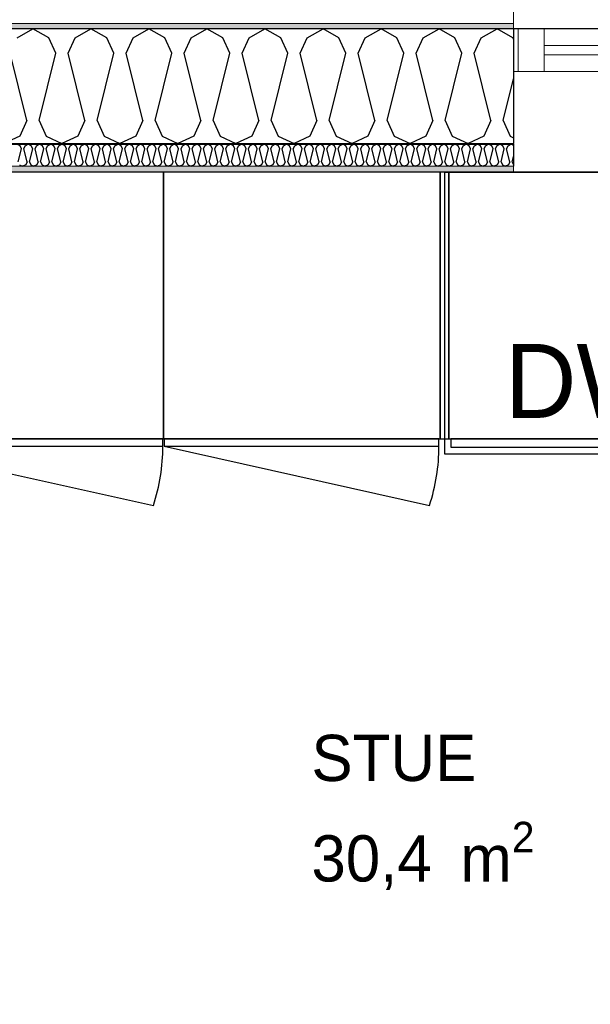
# Model space of a CAD drawing. Header units: millimetres. Extents: x -5000 to 341424, y -9235 to 550260.
# Tile 107 of 236: x 290082 to 291316, y 354581 to 356711. Entities that reach past the tile are written whole.
import ezdxf
from ezdxf.enums import TextEntityAlignment as Align

# ---------------------------------------------------------------- set-up
doc = ezdxf.new("R2010")
doc.units = ezdxf.units.MM
doc.header["$LTSCALE"] = 0.5
doc.header["$MEASUREMENT"] = 0
doc.linetypes.add('Akselinje', pattern=[1500, 1000, -200, 100, -200])
doc.linetypes.add('PLINE', pattern=[0])
for name, color, linetype in [('232- Ikke-bærende yttervegger (Skravur)(Nye konstruksjoner)', 7, 'Continuous'), ('232- Ikke-bærende yttervegger(Nye konstruksjoner)', 7, 'Continuous'), ('244- Vinduer_ dører_ foldevegger(Nye konstruksjoner)', 7, 'Continuous'), ('255- Gulvoverflate(Nye konstruksjoner)', 7, 'Continuous'), ('273- Kjøkkeninnredning(Nye konstruksjoner)', 7, 'Continuous'), ('82-- Modullinjer(Nye konstruksjoner)', 7, 'Continuous'), ('842-M___1_50 Målsetting bygning', 7, 'Continuous'), ('842-M___1_50 Målsetting bygning(Nye konstruksjoner)', 7, 'Continuous'), ('862- M___Nettoareal(Nye konstruksjoner)', 7, 'Continuous'), ('862- M___Nettoareal(Polylinje)(Nye konstruksjoner)', 7, 'Continuous'), ('862- M___Nettoareal(Tekst)(Nye konstruksjoner)', 7, 'Continuous')]:
    doc.layers.add(name, color=color, linetype=linetype)
for name, color, linetype, lineweight in [('234- Vinduer_ dører_ porter(Nye konstruksjoner)', 7, 'Continuous', 0), ('235- Utvendig kledning og overflate(Nye konstruksjoner)', 7, 'Continuous', 0), ('236- Innvendig kledning og overflate(Nye konstruksjoner)', 7, 'Continuous', 0)]:
    doc.layers.add(name, color=color, linetype=linetype, lineweight=lineweight)
doc.styles.add('GENERATED_STYLE_1', font='txt')
doc.styles.add('GENERATED_STYLE_2', font='txt')
doc.styles.add('GENERATED_STYLE_3', font='arial.ttf')
doc.styles.add('GENERATED_STYLE_5', font='arial.ttf')
doc.dimstyles.new('GENERATED_STYLE__2', dxfattribs={"dimtxt": 100, "dimasz": 95, "dimexe": 0.18, "dimexo": 0.0625, "dimgap": 0, "dimtad": 1, "dimtih": 1, "dimtoh": 1, "dimdec": 0, "dimzin": 0, "dimdsep": 46, "dimtxsty": 'GENERATED_STYLE_3', "dimblk": 'ARROWHEAD_6', "dimblk1": 'ARROWHEAD_6', "dimblk2": 'ARROWHEAD_6', "dimcen": 0.09, "dimse1": 1, "dimse2": 1, "dimclrd": 256, "dimclre": 256, "dimclrt": 256, "dimadec": 1, "dimazin": 0, "dimtfac": 1, "dimtdec": 4, "dimtmove": 0, "dimatfit": 3, "dimfxl": 1, "dimtolj": 1, "dimtzin": 0, "dimarcsym": 0})
pattern_1 = [(0, (0, 0), (0, 43.30127), [0, -25]), (0, (12.5, 21.65), (0, 43.30127), [0, -25])]

# ---------------------------------------------------------------- blocks, each defined once
blk = doc.blocks.new('LEILIGHET 3__2', base_point=(292118.6, 348580.7))
at = {"layer": '862- M___Nettoareal(Polylinje)(Nye konstruksjoner)', "linetype": 'PLINE', "flags": 128}
blk.add_lwpolyline([(294391, 356380.7), (286261, 356380.7), (286261, 348080.7), (289576, 348080.7), (289576, 349780.7), (294391, 349780.7)], close=True, dxfattribs=at)
at = {"layer": '862- M___Nettoareal(Tekst)(Nye konstruksjoner)', "style": 'GENERATED_STYLE_1'}
for tag, p in [('DUMMY_861', (288325.6, 358508)), ('ROOM_NAME', (287588.4, 358458.2)), ('DUMMY_862', (287588.4, 358319.8))]:
    blk.add_attdef(tag, text='', height=100, dxfattribs=at).set_placement(p, align=Align.TOP_LEFT)
blk = doc.blocks.new('STUE__34', base_point=(290949.5, 355025.2))
at = {"layer": '862- M___Nettoareal(Polylinje)(Nye konstruksjoner)', "linetype": 'PLINE', "flags": 128}
blk.add_lwpolyline([(289700, 349780.7), (294305, 349780.7), (294305, 356380.7), (289700, 356380.7), (289700, 355490.7), (289700, 354480.7)], close=True, dxfattribs=at)
at = {"layer": '862- M___Nettoareal(Tekst)(Nye konstruksjoner)', "insert": (290712.8, 354975.4), "char_height": 100, "attachment_point": 1, "style": 'GENERATED_STYLE_1'}
blk.add_mtext('\\A1;{\\pql;\\pt0,2300;\\fAvenir Light|b0|i0|c0|p0;\\W1.000000;30,4\\fAvenir Light|b0|i0|c0|p0;\\W1.000000;\\A1{\\H.66x;\\S^  ;}\\fAvenir Light|b0|i0|c0|p0;\\W1.000000; m\\fAvenir Light|b0|i0|c0|p0;\\W1.000000;\\A1{\\H.66x;\\S2^  ;}}', dxfattribs=at)
at = {"layer": '862- M___Nettoareal(Tekst)(Nye konstruksjoner)', "style": 'GENERATED_STYLE_1'}
for tag, p in [('DUMMY_861', (291186.2, 355213.4)), ('ROOM_NAME', (290712.8, 355163.6)), ('DUMMY_862', (290712.8, 355025.2))]:
    blk.add_attdef(tag, text='', height=100, dxfattribs=at).set_placement(p, align=Align.TOP_LEFT)
blk = doc.blocks.new('*X72')
at = {"layer": '232- Ikke-bærende yttervegger (Skravur)(Nye konstruksjoner)', "linetype": 'PLINE'}
for p, q in [((290082.9, 356437.9), (290076.2, 356441.6)), ((290078.8, 356403.3), (290085.8, 356431.4)), ((290085.8, 356431.4), (290082.9, 356437.9)), ((290090.9, 356431.4), (290093.9, 356437.9)), ((290098, 356403.3), (290090.9, 356431.4)), ((290093.9, 356437.9), (290100.5, 356441.6)), ((290107.1, 356437.9), (290100.5, 356441.6)), ((290103.1, 356403.3), (290110.1, 356431.4)), ((290110.1, 356431.4), (290107.1, 356437.9)), ((290115.2, 356431.4), (290118.2, 356437.9)), ((290122.2, 356403.3), (290115.2, 356431.4)), ((290118.2, 356437.9), (290124.8, 356441.6)), ((290131.4, 356437.9), (290124.8, 356441.6)), ((290127.3, 356403.3), (290134.4, 356431.4)), ((290134.4, 356431.4), (290131.4, 356437.9)), ((290139.5, 356431.4), (290142.4, 356437.9)), ((290146.5, 356403.3), (290139.5, 356431.4)), ((290142.4, 356437.9), (290149.1, 356441.6)), ((290155.7, 356437.9), (290149.1, 356441.6)), ((290151.6, 356403.3), (290158.7, 356431.4)), ((290158.7, 356431.4), (290155.7, 356437.9)), ((290163.8, 356431.4), (290166.7, 356437.9)), ((290170.8, 356403.3), (290163.8, 356431.4)), ((290166.7, 356437.9), (290173.3, 356441.6)), ((290180, 356437.9), (290173.3, 356441.6)), ((290175.9, 356403.3), (290182.9, 356431.4)), ((290182.9, 356431.4), (290180, 356437.9)), ((290188, 356431.4), (290191, 356437.9)), ((290195.1, 356403.3), (290188, 356431.4)), ((290191, 356437.9), (290197.6, 356441.6)), ((290204.3, 356437.9), (290197.6, 356441.6)), ((290200.2, 356403.3), (290207.2, 356431.4)), ((290207.2, 356431.4), (290204.3, 356437.9)), ((290212.3, 356431.4), (290215.3, 356437.9)), ((290219.4, 356403.3), (290212.3, 356431.4)), ((290215.3, 356437.9), (290221.9, 356441.6)), ((290228.5, 356437.9), (290221.9, 356441.6)), ((290224.5, 356403.3), (290231.5, 356431.4)), ((290231.5, 356431.4), (290228.5, 356437.9)), ((290236.6, 356431.4), (290239.6, 356437.9)), ((290243.6, 356403.3), (290236.6, 356431.4)), ((290239.6, 356437.9), (290246.2, 356441.6)), ((290252.8, 356437.9), (290246.2, 356441.6)), ((290248.7, 356403.3), (290255.8, 356431.4)), ((290255.8, 356431.4), (290252.8, 356437.9)), ((290260.9, 356431.4), (290263.8, 356437.9)), ((290267.9, 356403.3), (290260.9, 356431.4)), ((290263.8, 356437.9), (290270.5, 356441.6)), ((290277.1, 356437.9), (290270.5, 356441.6)), ((290273, 356403.3), (290280.1, 356431.4)), ((290280.1, 356431.4), (290277.1, 356437.9)), ((290285.2, 356431.4), (290288.1, 356437.9)), ((290292.2, 356403.3), (290285.2, 356431.4)), ((290288.1, 356437.9), (290294.8, 356441.6)), ((290301.4, 356437.9), (290294.8, 356441.6)), ((290297.3, 356403.3), (290304.3, 356431.4)), ((290304.3, 356431.4), (290301.4, 356437.9)), ((290309.4, 356431.4), (290312.4, 356437.9)), ((290316.5, 356403.3), (290309.4, 356431.4)), ((290312.4, 356437.9), (290319, 356441.6)), ((290325.7, 356437.9), (290319, 356441.6)), ((290321.6, 356403.3), (290328.6, 356431.4)), ((290328.6, 356431.4), (290325.7, 356437.9)), ((290333.7, 356431.4), (290336.7, 356437.9)), ((290340.8, 356403.3), (290333.7, 356431.4)), ((290336.7, 356437.9), (290343.3, 356441.6)), ((290349.9, 356437.9), (290343.3, 356441.6)), ((290345.9, 356403.3), (290352.9, 356431.4)), ((290352.9, 356431.4), (290349.9, 356437.9)), ((290358, 356431.4), (290361, 356437.9)), ((290365, 356403.3), (290358, 356431.4)), ((290361, 356437.9), (290367.6, 356441.6)), ((290374.2, 356437.9), (290367.6, 356441.6)), ((290370.1, 356403.3), (290377.2, 356431.4)), ((290377.2, 356431.4), (290374.2, 356437.9)), ((290382.3, 356431.4), (290385.2, 356437.9)), ((290389.3, 356403.3), (290382.3, 356431.4)), ((290385.2, 356437.9), (290391.9, 356441.6)), ((290398.5, 356437.9), (290391.9, 356441.6)), ((290394.4, 356403.3), (290401.5, 356431.4)), ((290401.5, 356431.4), (290398.5, 356437.9)), ((290406.6, 356431.4), (290409.5, 356437.9)), ((290413.6, 356403.3), (290406.6, 356431.4)), ((290409.5, 356437.9), (290416.2, 356441.6)), ((290422.8, 356437.9), (290416.2, 356441.6)), ((290418.7, 356403.3), (290425.7, 356431.4)), ((290425.7, 356431.4), (290422.8, 356437.9)), ((290430.9, 356431.4), (290433.8, 356437.9)), ((290437.9, 356403.3), (290430.9, 356431.4)), ((290433.8, 356437.9), (290440.4, 356441.6)), ((290447.1, 356437.9), (290440.4, 356441.6)), ((290443, 356403.3), (290450, 356431.4)), ((290450, 356431.4), (290447.1, 356437.9)), ((290455.1, 356431.4), (290458.1, 356437.9)), ((290462.2, 356403.3), (290455.1, 356431.4)), ((290458.1, 356437.9), (290464.7, 356441.6)), ((290471.4, 356437.9), (290464.7, 356441.6)), ((290467.3, 356403.3), (290474.3, 356431.4)), ((290474.3, 356431.4), (290471.4, 356437.9)), ((290479.4, 356431.4), (290482.4, 356437.9)), ((290486.5, 356403.3), (290479.4, 356431.4)), ((290482.4, 356437.9), (290489, 356441.6)), ((290495.6, 356437.9), (290489, 356441.6)), ((290491.6, 356403.3), (290498.6, 356431.4)), ((290498.6, 356431.4), (290495.6, 356437.9)), ((290503.7, 356431.4), (290506.7, 356437.9)), ((290510.7, 356403.3), (290503.7, 356431.4)), ((290506.7, 356437.9), (290513.3, 356441.6)), ((290519.9, 356437.9), (290513.3, 356441.6)), ((290515.8, 356403.3), (290522.9, 356431.4)), ((290522.9, 356431.4), (290519.9, 356437.9)), ((290528, 356431.4), (290530.9, 356437.9)), ((290535, 356403.3), (290528, 356431.4)), ((290530.9, 356437.9), (290537.6, 356441.6)), ((290544.2, 356437.9), (290537.6, 356441.6)), ((290540.1, 356403.3), (290547.2, 356431.4)), ((290547.2, 356431.4), (290544.2, 356437.9)), ((290552.3, 356431.4), (290555.2, 356437.9)), ((290559.3, 356403.3), (290552.3, 356431.4)), ((290555.2, 356437.9), (290561.8, 356441.6)), ((290568.5, 356437.9), (290561.8, 356441.6)), ((290564.4, 356403.3), (290571.4, 356431.4)), ((290571.4, 356431.4), (290568.5, 356437.9)), ((290576.5, 356431.4), (290579.5, 356437.9)), ((290583.6, 356403.3), (290576.5, 356431.4)), ((290579.5, 356437.9), (290586.1, 356441.6)), ((290592.8, 356437.9), (290586.1, 356441.6)), ((290588.7, 356403.3), (290595.7, 356431.4)), ((290595.7, 356431.4), (290592.8, 356437.9)), ((290600.8, 356431.4), (290603.8, 356437.9)), ((290607.9, 356403.3), (290600.8, 356431.4)), ((290603.8, 356437.9), (290610.4, 356441.6)), ((290617, 356437.9), (290610.4, 356441.6)), ((290613, 356403.3), (290620, 356431.4)), ((290620, 356431.4), (290617, 356437.9)), ((290625.1, 356431.4), (290628.1, 356437.9)), ((290632.1, 356403.3), (290625.1, 356431.4)), ((290628.1, 356437.9), (290634.7, 356441.6)), ((290641.3, 356437.9), (290634.7, 356441.6)), ((290637.2, 356403.3), (290644.3, 356431.4)), ((290644.3, 356431.4), (290641.3, 356437.9)), ((290649.4, 356431.4), (290652.3, 356437.9)), ((290656.4, 356403.3), (290649.4, 356431.4)), ((290652.3, 356437.9), (290659, 356441.6)), ((290665.6, 356437.9), (290659, 356441.6)), ((290661.5, 356403.3), (290668.6, 356431.4)), ((290668.6, 356431.4), (290665.6, 356437.9)), ((290673.7, 356431.4), (290676.6, 356437.9)), ((290680.7, 356403.3), (290673.7, 356431.4)), ((290676.6, 356437.9), (290683.3, 356441.6)), ((290689.9, 356437.9), (290683.3, 356441.6)), ((290685.8, 356403.3), (290692.8, 356431.4)), ((290692.8, 356431.4), (290689.9, 356437.9)), ((290697.9, 356431.4), (290700.9, 356437.9)), ((290705, 356403.3), (290697.9, 356431.4)), ((290700.9, 356437.9), (290707.5, 356441.6)), ((290714.2, 356437.9), (290707.5, 356441.6)), ((290710.1, 356403.3), (290717.1, 356431.4)), ((290717.1, 356431.4), (290714.2, 356437.9)), ((290722.2, 356431.4), (290725.2, 356437.9)), ((290729.3, 356403.3), (290722.2, 356431.4)), ((290725.2, 356437.9), (290731.8, 356441.6)), ((290738.4, 356437.9), (290731.8, 356441.6)), ((290734.4, 356403.3), (290741.4, 356431.4)), ((290741.4, 356431.4), (290738.4, 356437.9)), ((290746.5, 356431.4), (290749.5, 356437.9)), ((290753.5, 356403.3), (290746.5, 356431.4)), ((290749.5, 356437.9), (290756.1, 356441.6)), ((290762.7, 356437.9), (290756.1, 356441.6)), ((290758.6, 356403.3), (290765.7, 356431.4)), ((290765.7, 356431.4), (290762.7, 356437.9)), ((290770.8, 356431.4), (290773.7, 356437.9)), ((290777.8, 356403.3), (290770.8, 356431.4)), ((290773.7, 356437.9), (290780.4, 356441.6)), ((290787, 356437.9), (290780.4, 356441.6)), ((290782.9, 356403.3), (290790, 356431.4)), ((290790, 356431.4), (290787, 356437.9)), ((290795.1, 356431.4), (290798, 356437.9)), ((290802.1, 356403.3), (290795.1, 356431.4)), ((290798, 356437.9), (290804.7, 356441.6)), ((290811.3, 356437.9), (290804.7, 356441.6)), ((290807.2, 356403.3), (290814.2, 356431.4)), ((290814.2, 356431.4), (290811.3, 356437.9)), ((290819.4, 356431.4), (290822.3, 356437.9)), ((290826.4, 356403.3), (290819.4, 356431.4)), ((290822.3, 356437.9), (290828.9, 356441.6)), ((290835.6, 356437.9), (290828.9, 356441.6)), ((290831.5, 356403.3), (290838.5, 356431.4)), ((290838.5, 356431.4), (290835.6, 356437.9)), ((290843.6, 356431.4), (290846.6, 356437.9)), ((290850.7, 356403.3), (290843.6, 356431.4)), ((290846.6, 356437.9), (290853.2, 356441.6)), ((290859.9, 356437.9), (290853.2, 356441.6)), ((290855.8, 356403.3), (290862.8, 356431.4)), ((290862.8, 356431.4), (290859.9, 356437.9)), ((290867.9, 356431.4), (290870.9, 356437.9)), ((290875, 356403.3), (290867.9, 356431.4)), ((290870.9, 356437.9), (290877.5, 356441.6)), ((290884.1, 356437.9), (290877.5, 356441.6)), ((290880.1, 356403.3), (290887.1, 356431.4)), ((290887.1, 356431.4), (290884.1, 356437.9)), ((290892.2, 356431.4), (290895.2, 356437.9)), ((290899.2, 356403.3), (290892.2, 356431.4)), ((290895.2, 356437.9), (290901.8, 356441.6)), ((290908.4, 356437.9), (290901.8, 356441.6)), ((290904.3, 356403.3), (290911.4, 356431.4)), ((290911.4, 356431.4), (290908.4, 356437.9)), ((290916.5, 356431.4), (290919.4, 356437.9)), ((290923.5, 356403.3), (290916.5, 356431.4)), ((290919.4, 356437.9), (290926.1, 356441.6)), ((290932.7, 356437.9), (290926.1, 356441.6)), ((290928.6, 356403.3), (290935.7, 356431.4)), ((290935.7, 356431.4), (290932.7, 356437.9)), ((290940.8, 356431.4), (290943.7, 356437.9)), ((290947.8, 356403.3), (290940.8, 356431.4)), ((290943.7, 356437.9), (290950.3, 356441.6)), ((290957, 356437.9), (290950.3, 356441.6)), ((290952.9, 356403.3), (290959.9, 356431.4)), ((290959.9, 356431.4), (290957, 356437.9)), ((290965, 356431.4), (290968, 356437.9)), ((290972.1, 356403.3), (290965, 356431.4)), ((290968, 356437.9), (290974.6, 356441.6)), ((290981.3, 356437.9), (290974.6, 356441.6)), ((290977.2, 356403.3), (290984.2, 356431.4)), ((290984.2, 356431.4), (290981.3, 356437.9)), ((290989.3, 356431.4), (290992.3, 356437.9)), ((290996.4, 356403.3), (290989.3, 356431.4)), ((290992.3, 356437.9), (290998.9, 356441.6)), ((291005.5, 356437.9), (290998.9, 356441.6)), ((291001.5, 356403.3), (291008.5, 356431.4)), ((291008.5, 356431.4), (291005.5, 356437.9)), ((291013.6, 356431.4), (291016.6, 356437.9)), ((291020.6, 356403.3), (291013.6, 356431.4)), ((291016.6, 356437.9), (291023.2, 356441.6)), ((291029.8, 356437.9), (291023.2, 356441.6)), ((291025.7, 356403.3), (291032.8, 356431.4)), ((291032.8, 356431.4), (291029.8, 356437.9)), ((291037.9, 356431.4), (291040.8, 356437.9)), ((291044.9, 356403.3), (291037.9, 356431.4)), ((291040.8, 356437.9), (291047.5, 356441.6)), ((291054.1, 356437.9), (291047.5, 356441.6)), ((291050, 356403.3), (291057.1, 356431.4)), ((291057.1, 356431.4), (291054.1, 356437.9)), ((291062.2, 356431.4), (291065.1, 356437.9)), ((291069.2, 356403.3), (291062.2, 356431.4)), ((291065.1, 356437.9), (291071.8, 356441.6)), ((291078.4, 356437.9), (291071.8, 356441.6)), ((291074.3, 356403.3), (291081.3, 356431.4)), ((291081.3, 356431.4), (291078.4, 356437.9)), ((291086.4, 356431.4), (291089.4, 356437.9)), ((291093.5, 356403.3), (291086.4, 356431.4)), ((291089.4, 356437.9), (291096, 356441.6)), ((291102.7, 356437.9), (291096, 356441.6)), ((291098.6, 356403.3), (291105.6, 356431.4)), ((291105.6, 356431.4), (291102.7, 356437.9)), ((291110.7, 356431.4), (291113.7, 356437.9)), ((291117.8, 356403.3), (291110.7, 356431.4)), ((291113.7, 356437.9), (291120.3, 356441.6)), ((291126.9, 356437.9), (291120.3, 356441.6)), ((291122.9, 356403.3), (291129.9, 356431.4)), ((291129.9, 356431.4), (291126.9, 356437.9)), ((291135, 356431.4), (291138, 356437.9)), ((291142, 356403.3), (291135, 356431.4)), ((291138, 356437.9), (291144.6, 356441.6)), ((291150, 356438.6), (291144.6, 356441.6)), ((291147.1, 356403.3), (291150, 356414.7)), ((290081.7, 356396.8), (290088.4, 356393.6)), ((290095, 356396.8), (290088.4, 356393.6)), ((290098, 356403.3), (290095, 356396.8)), ((290103.1, 356403.3), (290106, 356396.8)), ((290106, 356396.8), (290112.6, 356393.6)), ((290119.3, 356396.8), (290112.6, 356393.6)), ((290122.2, 356403.3), (290119.3, 356396.8)), ((290127.3, 356403.3), (290130.3, 356396.8)), ((290130.3, 356396.8), (290136.9, 356393.6)), ((290143.6, 356396.8), (290136.9, 356393.6)), ((290146.5, 356403.3), (290143.6, 356396.8)), ((290151.6, 356403.3), (290154.6, 356396.8)), ((290154.6, 356396.8), (290161.2, 356393.6)), ((290167.8, 356396.8), (290161.2, 356393.6)), ((290170.8, 356403.3), (290167.8, 356396.8)), ((290175.9, 356403.3), (290178.9, 356396.8)), ((290178.9, 356396.8), (290185.5, 356393.6)), ((290192.1, 356396.8), (290185.5, 356393.6)), ((290195.1, 356403.3), (290192.1, 356396.8)), ((290200.2, 356403.3), (290203.1, 356396.8)), ((290203.1, 356396.8), (290209.8, 356393.6)), ((290216.4, 356396.8), (290209.8, 356393.6)), ((290219.4, 356403.3), (290216.4, 356396.8)), ((290224.5, 356403.3), (290227.4, 356396.8)), ((290227.4, 356396.8), (290234, 356393.6)), ((290240.7, 356396.8), (290234, 356393.6)), ((290243.6, 356403.3), (290240.7, 356396.8)), ((290248.7, 356403.3), (290251.7, 356396.8)), ((290251.7, 356396.8), (290258.3, 356393.6)), ((290265, 356396.8), (290258.3, 356393.6)), ((290267.9, 356403.3), (290265, 356396.8)), ((290273, 356403.3), (290276, 356396.8)), ((290276, 356396.8), (290282.6, 356393.6)), ((290289.2, 356396.8), (290282.6, 356393.6)), ((290292.2, 356403.3), (290289.2, 356396.8)), ((290297.3, 356403.3), (290300.3, 356396.8)), ((290300.3, 356396.8), (290306.9, 356393.6)), ((290313.5, 356396.8), (290306.9, 356393.6)), ((290316.5, 356403.3), (290313.5, 356396.8)), ((290321.6, 356403.3), (290324.5, 356396.8)), ((290324.5, 356396.8), (290331.2, 356393.6)), ((290337.8, 356396.8), (290331.2, 356393.6)), ((290340.8, 356403.3), (290337.8, 356396.8)), ((290345.9, 356403.3), (290348.8, 356396.8)), ((290348.8, 356396.8), (290355.5, 356393.6)), ((290362.1, 356396.8), (290355.5, 356393.6)), ((290365, 356403.3), (290362.1, 356396.8)), ((290370.1, 356403.3), (290373.1, 356396.8)), ((290373.1, 356396.8), (290379.7, 356393.6)), ((290386.4, 356396.8), (290379.7, 356393.6)), ((290389.3, 356403.3), (290386.4, 356396.8)), ((290394.4, 356403.3), (290397.4, 356396.8)), ((290397.4, 356396.8), (290404, 356393.6)), ((290410.6, 356396.8), (290404, 356393.6)), ((290413.6, 356403.3), (290410.6, 356396.8)), ((290418.7, 356403.3), (290421.7, 356396.8)), ((290421.7, 356396.8), (290428.3, 356393.6)), ((290434.9, 356396.8), (290428.3, 356393.6)), ((290437.9, 356403.3), (290434.9, 356396.8)), ((290443, 356403.3), (290446, 356396.8)), ((290446, 356396.8), (290452.6, 356393.6)), ((290459.2, 356396.8), (290452.6, 356393.6)), ((290462.2, 356403.3), (290459.2, 356396.8)), ((290467.3, 356403.3), (290470.2, 356396.8)), ((290470.2, 356396.8), (290476.9, 356393.6)), ((290483.5, 356396.8), (290476.9, 356393.6)), ((290486.5, 356403.3), (290483.5, 356396.8)), ((290491.6, 356403.3), (290494.5, 356396.8)), ((290494.5, 356396.8), (290501.1, 356393.6)), ((290507.8, 356396.8), (290501.1, 356393.6)), ((290510.7, 356403.3), (290507.8, 356396.8)), ((290515.8, 356403.3), (290518.8, 356396.8)), ((290518.8, 356396.8), (290525.4, 356393.6)), ((290532.1, 356396.8), (290525.4, 356393.6)), ((290535, 356403.3), (290532.1, 356396.8)), ((290540.1, 356403.3), (290543.1, 356396.8)), ((290543.1, 356396.8), (290549.7, 356393.6)), ((290556.3, 356396.8), (290549.7, 356393.6)), ((290559.3, 356403.3), (290556.3, 356396.8)), ((290564.4, 356403.3), (290567.4, 356396.8)), ((290567.4, 356396.8), (290574, 356393.6)), ((290580.6, 356396.8), (290574, 356393.6)), ((290583.6, 356403.3), (290580.6, 356396.8)), ((290588.7, 356403.3), (290591.6, 356396.8)), ((290591.6, 356396.8), (290598.3, 356393.6)), ((290604.9, 356396.8), (290598.3, 356393.6)), ((290607.9, 356403.3), (290604.9, 356396.8)), ((290613, 356403.3), (290615.9, 356396.8)), ((290615.9, 356396.8), (290622.5, 356393.6)), ((290629.2, 356396.8), (290622.5, 356393.6)), ((290632.1, 356403.3), (290629.2, 356396.8)), ((290637.2, 356403.3), (290640.2, 356396.8)), ((290640.2, 356396.8), (290646.8, 356393.6)), ((290653.5, 356396.8), (290646.8, 356393.6)), ((290656.4, 356403.3), (290653.5, 356396.8)), ((290661.5, 356403.3), (290664.5, 356396.8)), ((290664.5, 356396.8), (290671.1, 356393.6)), ((290677.7, 356396.8), (290671.1, 356393.6)), ((290680.7, 356403.3), (290677.7, 356396.8)), ((290685.8, 356403.3), (290688.8, 356396.8)), ((290688.8, 356396.8), (290695.4, 356393.6)), ((290702, 356396.8), (290695.4, 356393.6)), ((290705, 356403.3), (290702, 356396.8)), ((290710.1, 356403.3), (290713, 356396.8)), ((290713, 356396.8), (290719.7, 356393.6)), ((290726.3, 356396.8), (290719.7, 356393.6)), ((290729.3, 356403.3), (290726.3, 356396.8)), ((290734.4, 356403.3), (290737.3, 356396.8)), ((290737.3, 356396.8), (290744, 356393.6)), ((290750.6, 356396.8), (290744, 356393.6)), ((290753.5, 356403.3), (290750.6, 356396.8)), ((290758.6, 356403.3), (290761.6, 356396.8)), ((290761.6, 356396.8), (290768.2, 356393.6)), ((290774.9, 356396.8), (290768.2, 356393.6)), ((290777.8, 356403.3), (290774.9, 356396.8)), ((290782.9, 356403.3), (290785.9, 356396.8)), ((290785.9, 356396.8), (290792.5, 356393.6)), ((290799.1, 356396.8), (290792.5, 356393.6)), ((290802.1, 356403.3), (290799.1, 356396.8)), ((290807.2, 356403.3), (290810.2, 356396.8)), ((290810.2, 356396.8), (290816.8, 356393.6)), ((290823.4, 356396.8), (290816.8, 356393.6)), ((290826.4, 356403.3), (290823.4, 356396.8)), ((290831.5, 356403.3), (290834.5, 356396.8)), ((290834.5, 356396.8), (290841.1, 356393.6)), ((290847.7, 356396.8), (290841.1, 356393.6)), ((290850.7, 356403.3), (290847.7, 356396.8)), ((290855.8, 356403.3), (290858.7, 356396.8)), ((290858.7, 356396.8), (290865.4, 356393.6)), ((290872, 356396.8), (290865.4, 356393.6)), ((290875, 356403.3), (290872, 356396.8)), ((290880.1, 356403.3), (290883, 356396.8)), ((290883, 356396.8), (290889.6, 356393.6)), ((290896.3, 356396.8), (290889.6, 356393.6)), ((290899.2, 356403.3), (290896.3, 356396.8)), ((290904.3, 356403.3), (290907.3, 356396.8)), ((290907.3, 356396.8), (290913.9, 356393.6)), ((290920.6, 356396.8), (290913.9, 356393.6)), ((290923.5, 356403.3), (290920.6, 356396.8)), ((290928.6, 356403.3), (290931.6, 356396.8)), ((290931.6, 356396.8), (290938.2, 356393.6)), ((290944.8, 356396.8), (290938.2, 356393.6)), ((290947.8, 356403.3), (290944.8, 356396.8)), ((290952.9, 356403.3), (290955.9, 356396.8)), ((290955.9, 356396.8), (290962.5, 356393.6)), ((290969.1, 356396.8), (290962.5, 356393.6)), ((290972.1, 356403.3), (290969.1, 356396.8)), ((290977.2, 356403.3), (290980.1, 356396.8)), ((290980.1, 356396.8), (290986.8, 356393.6)), ((290993.4, 356396.8), (290986.8, 356393.6)), ((290996.4, 356403.3), (290993.4, 356396.8)), ((291001.5, 356403.3), (291004.4, 356396.8)), ((291004.4, 356396.8), (291011.1, 356393.6)), ((291017.7, 356396.8), (291011.1, 356393.6)), ((291020.6, 356403.3), (291017.7, 356396.8)), ((291025.7, 356403.3), (291028.7, 356396.8)), ((291028.7, 356396.8), (291035.3, 356393.6)), ((291042, 356396.8), (291035.3, 356393.6)), ((291044.9, 356403.3), (291042, 356396.8)), ((291050, 356403.3), (291053, 356396.8)), ((291053, 356396.8), (291059.6, 356393.6)), ((291066.2, 356396.8), (291059.6, 356393.6)), ((291069.2, 356403.3), (291066.2, 356396.8)), ((291074.3, 356403.3), (291077.3, 356396.8)), ((291077.3, 356396.8), (291083.9, 356393.6)), ((291090.5, 356396.8), (291083.9, 356393.6)), ((291093.5, 356403.3), (291090.5, 356396.8)), ((291098.6, 356403.3), (291101.5, 356396.8)), ((291101.5, 356396.8), (291108.2, 356393.6)), ((291114.8, 356396.8), (291108.2, 356393.6)), ((291117.8, 356403.3), (291114.8, 356396.8)), ((291122.9, 356403.3), (291125.8, 356396.8)), ((291125.8, 356396.8), (291132.5, 356393.6)), ((291139.1, 356396.8), (291132.5, 356393.6)), ((291142, 356403.3), (291139.1, 356396.8)), ((291147.1, 356403.3), (291150, 356397))]:
    blk.add_line(p, q, dxfattribs=at)
blk = doc.blocks.new('*X83')
at = {"layer": '232- Ikke-bærende yttervegger (Skravur)(Nye konstruksjoner)', "linetype": 'PLINE'}
for p, q in [((290076.4, 356671.5), (290110.6, 356690.6)), ((290144.9, 356671.5), (290110.6, 356690.6)), ((290201.8, 356671.5), (290236.1, 356690.6)), ((290270.3, 356671.5), (290236.1, 356690.6)), ((290327.3, 356671.5), (290361.5, 356690.6)), ((290395.8, 356671.5), (290361.5, 356690.6)), ((290452.7, 356671.5), (290487, 356690.6)), ((290521.2, 356671.5), (290487, 356690.6)), ((290578.2, 356671.5), (290612.4, 356690.6)), ((290646.7, 356671.5), (290612.4, 356690.6)), ((290703.6, 356671.5), (290737.9, 356690.6)), ((290772.1, 356671.5), (290737.9, 356690.6)), ((290829.1, 356671.5), (290863.3, 356690.6)), ((290897.6, 356671.5), (290863.3, 356690.6)), ((290954.5, 356671.5), (290988.8, 356690.6)), ((291023.1, 356671.5), (290988.8, 356690.6)), ((291080, 356671.5), (291114.2, 356690.6)), ((291148.5, 356671.5), (291114.2, 356690.6)), ((290160.2, 356637.9), (290144.9, 356671.5)), ((290186.5, 356637.9), (290201.8, 356671.5)), ((290285.6, 356637.9), (290270.3, 356671.5)), ((290312, 356637.9), (290327.3, 356671.5)), ((290411.1, 356637.9), (290395.8, 356671.5)), ((290437.4, 356637.9), (290452.7, 356671.5)), ((290536.5, 356637.9), (290521.2, 356671.5)), ((290562.9, 356637.9), (290578.2, 356671.5)), ((290662, 356637.9), (290646.7, 356671.5)), ((290688.3, 356637.9), (290703.6, 356671.5)), ((290787.4, 356637.9), (290772.1, 356671.5)), ((290813.8, 356637.9), (290829.1, 356671.5)), ((290912.9, 356637.9), (290897.6, 356671.5)), ((290939.2, 356637.9), (290954.5, 356671.5)), ((291038.3, 356637.9), (291023.1, 356671.5)), ((291064.7, 356637.9), (291080, 356671.5)), ((291150, 356668.2), (291148.5, 356671.5)), ((290097.4, 356492.5), (290061.1, 356637.9)), ((290123.8, 356492.5), (290160.2, 356637.9)), ((290222.9, 356492.5), (290186.5, 356637.9)), ((290249.3, 356492.5), (290285.6, 356637.9)), ((290348.3, 356492.5), (290312, 356637.9)), ((290374.7, 356492.5), (290411.1, 356637.9)), ((290473.8, 356492.5), (290437.4, 356637.9)), ((290500.2, 356492.5), (290536.5, 356637.9)), ((290599.3, 356492.5), (290562.9, 356637.9)), ((290625.6, 356492.5), (290662, 356637.9)), ((290724.7, 356492.5), (290688.3, 356637.9)), ((290751.1, 356492.5), (290787.4, 356637.9)), ((290850.2, 356492.5), (290813.8, 356637.9)), ((290876.5, 356492.5), (290912.9, 356637.9)), ((290975.6, 356492.5), (290939.2, 356637.9)), ((291002, 356492.5), (291038.3, 356637.9)), ((291101.1, 356492.5), (291064.7, 356637.9)), ((291127.4, 356492.5), (291150, 356582.8)), ((290097.4, 356492.5), (290082.2, 356458.9)), ((290123.8, 356492.5), (290139.1, 356458.9)), ((290222.9, 356492.5), (290207.6, 356458.9)), ((290249.3, 356492.5), (290264.5, 356458.9)), ((290348.3, 356492.5), (290333.1, 356458.9)), ((290374.7, 356492.5), (290390, 356458.9)), ((290473.8, 356492.5), (290458.5, 356458.9)), ((290500.2, 356492.5), (290515.4, 356458.9)), ((290599.3, 356492.5), (290584, 356458.9)), ((290625.6, 356492.5), (290640.9, 356458.9)), ((290724.7, 356492.5), (290709.4, 356458.9)), ((290751.1, 356492.5), (290766.4, 356458.9)), ((290850.2, 356492.5), (290834.9, 356458.9)), ((290876.5, 356492.5), (290891.8, 356458.9)), ((290975.6, 356492.5), (290960.3, 356458.9)), ((291002, 356492.5), (291017.3, 356458.9)), ((291101.1, 356492.5), (291085.8, 356458.9)), ((291127.4, 356492.5), (291142.7, 356458.9)), ((290082.2, 356458.9), (290047.9, 356442.6)), ((290139.1, 356458.9), (290173.3, 356442.6)), ((290207.6, 356458.9), (290173.3, 356442.6)), ((290264.5, 356458.9), (290298.8, 356442.6)), ((290333.1, 356458.9), (290298.8, 356442.6)), ((290390, 356458.9), (290424.3, 356442.6)), ((290458.5, 356458.9), (290424.3, 356442.6)), ((290515.4, 356458.9), (290549.7, 356442.6)), ((290584, 356458.9), (290549.7, 356442.6)), ((290640.9, 356458.9), (290675.2, 356442.6)), ((290709.4, 356458.9), (290675.2, 356442.6)), ((290766.4, 356458.9), (290800.6, 356442.6)), ((290834.9, 356458.9), (290800.6, 356442.6)), ((290891.8, 356458.9), (290926.1, 356442.6)), ((290960.3, 356458.9), (290926.1, 356442.6)), ((291017.3, 356458.9), (291051.5, 356442.6)), ((291085.8, 356458.9), (291051.5, 356442.6)), ((291142.7, 356458.9), (291150, 356455.4))]:
    blk.add_line(p, q, dxfattribs=at)
blk = doc.blocks.new('Vindu[3]')
at = {"layer": '234- Vinduer_ dører_ porter(Nye konstruksjoner)', "linetype": 'PLINE'}
for p, q in [((291150, 356690.6), (291160, 356690.6)), ((291160, 356690.6), (291216, 356690.6)), ((291160, 356598.6), (291160, 356690.6)), ((291216, 356690.6), (291216, 356598.6)), ((291216, 356690.6), (292594, 356690.6)), ((291216, 356654.6), (292594, 356654.6)), ((292594, 356634.6), (291216, 356634.6)), ((291160, 356598.6), (291150, 356598.6)), ((291216, 356598.6), (291160, 356598.6)), ((292594, 356598.6), (291216, 356598.6)), ((291150, 356380.6), (292660, 356380.6))]:
    blk.add_line(p, q, dxfattribs=at)
at = {"layer": '235- Utvendig kledning og overflate(Nye konstruksjoner)', "linetype": 'PLINE'}
for p, q in [((291150, 356738.6), (291150, 356702.6)), ((291150, 356702.6), (291150, 356690.6))]:
    blk.add_line(p, q, dxfattribs=at)
at = {"layer": '236- Innvendig kledning og overflate(Nye konstruksjoner)', "linetype": 'PLINE'}
for p, q in [((291150, 356442.6), (291150, 356441.6)), ((291150, 356393.6), (291150, 356380.6))]:
    blk.add_line(p, q, dxfattribs=at)
at = {"layer": '244- Vinduer_ dører_ foldevegger(Nye konstruksjoner)', "linetype": 'PLINE'}
for p, q in [((291150, 356690.6), (291150, 356598.6)), ((291150, 356690.6), (291150, 356598.6)), ((291150, 356598.6), (291150, 356442.6)), ((291150, 356441.6), (291150, 356393.6))]:
    blk.add_line(p, q, dxfattribs=at)
blk = doc.blocks.new('Standard grid marker[86]', base_point=(305734.8, 356690.6))
at = {"layer": '82-- Modullinjer(Nye konstruksjoner)', "linetype": 'Akselinje'}
blk.add_line((305534.8, 356690.6), (271734.8, 356690.6), dxfattribs=at)
at = {"layer": '82-- Modullinjer(Nye konstruksjoner)', "style": 'GENERATED_STYLE_5'}
for tag, p in [('AC_MarkerText_1_1', (271409.8, 356744.3)), ('AC_MarkerText_1_0', (305859.8, 356744.3))]:
    blk.add_attdef(tag, text='', height=100, rotation=360, dxfattribs=at).set_placement(p, align=Align.TOP_CENTER)
blk = doc.blocks.new('7.05.03 Cabinet with one oven[162]', base_point=(290392, 355803.7))
at = {"layer": '273- Kjøkkeninnredning(Nye konstruksjoner)', "linetype": 'PLINE'}
blk.add_line((290394.4, 355787.7), (290968.2, 355659.7), dxfattribs=at)
at = {"layer": '273- Kjøkkeninnredning(Nye konstruksjoner)', "linetype": 'PLINE', "flags": 128}
for points in [[(290392, 355803.7), (290991, 355803.7), (290991, 356380.7), (290392, 356380.7)], [(290394.4, 355803.7), (290394.4, 355787.7), (290988.6, 355787.7), (290988.6, 355803.7)]]:
    blk.add_lwpolyline(points, close=True, dxfattribs=at)
at = {"layer": '273- Kjøkkeninnredning(Nye konstruksjoner)', "linetype": 'PLINE'}
blk.add_ellipse((290389.6, 355787.7), major_axis=(599, 0), ratio=0.825718, start_param=6.021386, end_param=6.283185, dxfattribs=at)
blk = doc.blocks.new('7.05.08 Cabinet for integrated fridge[163]', base_point=(289795, 355803.7))
at = {"layer": '273- Kjøkkeninnredning(Nye konstruksjoner)', "linetype": 'PLINE'}
blk.add_line((289797.4, 355787.7), (290371.2, 355659.7), dxfattribs=at)
at = {"layer": '273- Kjøkkeninnredning(Nye konstruksjoner)', "linetype": 'PLINE', "flags": 128}
for points in [[(289795, 355803.7), (290394, 355803.7), (290394, 356380.7), (289795, 356380.7)], [(289797.4, 355803.7), (289797.4, 355787.7), (290391.6, 355787.7), (290391.6, 355803.7)]]:
    blk.add_lwpolyline(points, close=True, dxfattribs=at)
at = {"layer": '273- Kjøkkeninnredning(Nye konstruksjoner)', "linetype": 'PLINE'}
blk.add_ellipse((289792.6, 355787.7), major_axis=(599, 0), ratio=0.825718, start_param=6.021386, end_param=6.283185, dxfattribs=at)
blk = doc.blocks.new('7.01.11 Dishwasher[164]', base_point=(291010, 355803.7))
at = {"layer": '273- Kjøkkeninnredning(Nye konstruksjoner)', "linetype": 'PLINE', "flags": 128}
for points in [[(291010, 355803.7), (291609, 355803.7), (291609, 356380.7), (291010, 356380.7)], [(291014, 355803.7), (291014, 355785.7), (291605, 355785.7), (291605, 355803.7)]]:
    blk.add_lwpolyline(points, close=True, dxfattribs=at)
at = {"layer": '273- Kjøkkeninnredning(Nye konstruksjoner)', "linetype": 'PLINE', "style": 'GENERATED_STYLE_2'}
blk.add_attdef('txt', text='', height=160, dxfattribs=at).set_placement((291309.5, 355929.2), align=Align.MIDDLE_CENTER)
blk = doc.blocks.new('7.06.01 Worktop[167]', base_point=(293695, 355770.7))
at = {"layer": '273- Kjøkkeninnredning(Nye konstruksjoner)', "linetype": 'PLINE'}
for p, q in [((291001, 355770.7), (291001, 356380.7)), ((291001, 356380.7), (293695, 356380.7)), ((293695, 355770.7), (291001, 355770.7))]:
    blk.add_line(p, q, dxfattribs=at)
blk = doc.blocks.new('7.01.21 Cabinet Side[234]', base_point=(290991, 355803.7))
at = {"layer": '273- Kjøkkeninnredning(Nye konstruksjoner)', "linetype": 'PLINE'}
for p, q in [((291010, 356380.7), (290991, 356380.7)), ((290991, 356380.7), (290991, 355803.7)), ((291010, 355803.7), (291010, 356380.7)), ((290991, 355803.7), (291010, 355803.7))]:
    blk.add_line(p, q, dxfattribs=at)
blk = doc.blocks.new('*D665')
at = {"layer": '842-M___1_50 Målsetting bygning(Nye konstruksjoner)', "linetype": 'PLINE'}
for p, q in [((277511, 363296.1), (277511, 363483.6)), ((303141, 363296.1), (303141, 363483.6)), ((277561, 363439.8), (277461, 363339.8)), ((303191, 363439.8), (303091, 363339.8)), ((277436, 363389.8), (277511, 363389.8)), ((277511, 363389.8), (303141, 363389.8))]:
    blk.add_line(p, q, dxfattribs=at)
at = {"layer": '842-M___1_50 Målsetting bygning(Nye konstruksjoner)', "insert": (290116.3, 363409.8), "char_height": 100, "attachment_point": 7, "style": 'GENERATED_STYLE_3'}
blk.add_mtext('\\A1;{\\pql;\\fArial|b0|i0|c0|p0;\\W1.000000;25\xa0630}', dxfattribs=at)
blk = doc.blocks.new('ARROWHEAD_6')
at = {"linetype": 'Continuous'}
for p, q in [((-0.5, -0.5), (0.5, 0.5)), ((0, 0), (-1, 0))]:
    blk.add_line(p, q, dxfattribs=at)
blk = doc.blocks.new('*D721')
at = {"layer": '842-M___1_50 Målsetting bygning', "linetype": 'PLINE'}
for p, q in [((288666.8, 357738.6), (288666.8, 357926.1)), ((291150, 357738.6), (291150, 357926.1)), ((288716.8, 357882.3), (288616.8, 357782.3)), ((291200, 357882.3), (291100, 357782.3)), ((288666.8, 357832.3), (291150, 357832.3))]:
    blk.add_line(p, q, dxfattribs=at)
at = {"layer": '842-M___1_50 Målsetting bygning', "insert": (289736.8, 357852.3), "char_height": 100, "attachment_point": 7, "style": 'GENERATED_STYLE_3'}
blk.add_mtext('\\A1;{\\pql;\\fArial|b0|i0|c0|p0;\\W1.000000;2\xa0483}', dxfattribs=at)
blk = doc.blocks.new('*D722')
at = {"layer": '842-M___1_50 Målsetting bygning', "linetype": 'PLINE'}
for p, q in [((291150, 357738.6), (291150, 357926.1)), ((292660, 357738.6), (292660, 357926.1)), ((291200, 357882.3), (291100, 357782.3)), ((292710, 357882.3), (292610, 357782.3)), ((291150, 357832.3), (292660, 357832.3))]:
    blk.add_line(p, q, dxfattribs=at)
at = {"layer": '842-M___1_50 Målsetting bygning', "char_height": 100, "attachment_point": 7, "style": 'GENERATED_STYLE_3'}
for s, insert in [('\\A1;{\\pql;\\fArial|b0|i0|c0|p0;\\W1.000000;1\xa0510}', (291733.4, 357852.3)), ('\\A1;{\\pql;\\fArial|b0|i0|c0|p0;\\W1.000000;1\xa0310}', (291733.4, 357712.3))]:
    blk.add_mtext(s, dxfattribs=dict(at, insert=insert))

msp = doc.modelspace()

# ---------------------------------------------------------------- hatches: boundary and pattern name
at = {"layer": '232- Ikke-bærende yttervegger (Skravur)(Nye konstruksjoner)', "linetype": 'Continuous'}
h = msp.add_hatch(dxfattribs=at)
h.set_pattern_fill('Prikker_tett', color=256, style=0, pattern_type=2)
h.set_pattern_definition(pattern_1)
h.paths.add_polyline_path([(288666.8, 356690.6), (291150, 356690.6), (291150, 356702.6), (288666.8, 356702.6)])
msp.add_hatch(color=256, dxfattribs=at).paths.add_polyline_path([(291150, 356442.6), (288666.8, 356442.6), (288666.8, 356441.6), (291150, 356441.6)])
h = msp.add_hatch(dxfattribs=at)
h.set_pattern_fill('Prikker_tett', color=256, style=0, pattern_type=2)
h.set_pattern_definition(pattern_1)
h.paths.add_polyline_path([(288666.8, 356393.6), (288666.8, 356380.6), (291150, 356380.6), (291150, 356393.6)])

# ---------------------------------------------------------------- linework, layer by layer
at = {"layer": '232- Ikke-bærende yttervegger(Nye konstruksjoner)', "linetype": 'PLINE'}
for p, q in [((291150, 356690.6), (288666.8, 356690.6)), ((291150, 356690.6), (291150, 356598.6)), ((291150, 356598.6), (291150, 356442.6)), ((288666.8, 356442.6), (291150, 356442.6)), ((288666.8, 356441.6), (291150, 356441.6)), ((291150, 356441.6), (291150, 356393.6))]:
    msp.add_line(p, q, dxfattribs=at)
at = {"layer": '235- Utvendig kledning og overflate(Nye konstruksjoner)', "linetype": 'PLINE'}
for p, q in [((291150, 356738.6), (291150, 356702.6)), ((291150, 356702.6), (288666.8, 356702.6)), ((291150, 356702.6), (291150, 356690.6))]:
    msp.add_line(p, q, dxfattribs=at)
at = {"layer": '236- Innvendig kledning og overflate(Nye konstruksjoner)', "linetype": 'PLINE'}
for p, q in [((291150, 356442.6), (291150, 356441.6)), ((288666.8, 356393.6), (291150, 356393.6)), ((291150, 356393.6), (291150, 356380.6))]:
    msp.add_line(p, q, dxfattribs=at)
at = {"layer": '236- Innvendig kledning og overflate(Nye konstruksjoner)', "linetype": 'PLINE', "flags": 128}
msp.add_lwpolyline([(288666.8, 356380.6), (291150, 356380.6)], dxfattribs=at)
at = {"layer": '255- Gulvoverflate(Nye konstruksjoner)', "linetype": 'PLINE', "flags": 128}
msp.add_lwpolyline([(277601, 349570.7), (277601, 347770.7), (281536, 347770.7), (281536, 349470.7), (285893, 349470.7), (285893, 347770.7), (289886, 347770.7), (289886, 349470.7), (294243, 349470.7), (294243, 347770.7), (298236, 347770.7), (298236, 349470.7), (303051, 349470.7), (303051, 356690.6), (277601, 356690.6), (277601, 354890.6)], close=True, dxfattribs=at)

# ---------------------------------------------------------------- block references
at = {"layer": '232- Ikke-bærende yttervegger(Nye konstruksjoner)'}
for name in ['*X83', '*X72']:
    msp.add_blockref(name, (0, 0), dxfattribs=at)
at = {"layer": '244- Vinduer_ dører_ foldevegger(Nye konstruksjoner)', "linetype": 'PLINE'}
msp.add_blockref('Vindu[3]', (0, 0), dxfattribs=at)
at = {"layer": '273- Kjøkkeninnredning(Nye konstruksjoner)', "linetype": 'PLINE'}
for name, p in [('7.05.08 Cabinet for integrated fridge[163]', (289795, 355803.7)), ('7.05.03 Cabinet with one oven[162]', (290392, 355803.7)), ('7.01.21 Cabinet Side[234]', (290991, 355803.7)), ('7.06.01 Worktop[167]', (293695, 355770.7))]:
    msp.add_blockref(name, p, dxfattribs=at)
ref = msp.add_blockref('7.01.11 Dishwasher[164]', (291010, 355803.7), dxfattribs=at)
ref.add_attrib('txt', 'DW', dxfattribs={"color": 7, "linetype": 'PLINE', "height": 160, "style": 'GENERATED_STYLE_2'}).set_placement((291309.5, 355929.2), align=Align.MIDDLE_CENTER)
at = {"layer": '82-- Modullinjer(Nye konstruksjoner)', "linetype": 'PLINE'}
msp.add_blockref('Standard grid marker[86]', (305734.8, 356690.6), dxfattribs=at)
at = {"layer": '862- M___Nettoareal(Nye konstruksjoner)', "linetype": 'Continuous'}
msp.add_blockref('LEILIGHET 3__2', (292118.6, 348580.7), dxfattribs=at)
ref = msp.add_blockref('STUE__34', (290949.5, 355025.2), dxfattribs=at)
ref.add_attrib('ROOM_NAME', 'STUE', dxfattribs={"layer": '862- M___Nettoareal(Tekst)(Nye konstruksjoner)', "color": 7, "height": 100, "style": 'GENERATED_STYLE_1'}).set_placement((290712.8, 355163.6), align=Align.TOP_LEFT)

# ---------------------------------------------------------------- dimensions: what is measured, and where the dimension line sits
at = {"layer": '842-M___1_50 Målsetting bygning', "linetype": 'Continuous'}
for base, p1, p2, picture, middle in [((291150, 357832.3), (288666.8, 356380.6), (291150, 356380.6), '*D721', (289908.3, 357902.3)), ((292660, 357832.3), (291150, 356380.6), (292660, 356380.6), '*D722', (291904.9, 357902.3))]:
    dim = msp.add_linear_dim(base=base, p1=p1, p2=p2, dimstyle='GENERATED_STYLE__2', dxfattribs=at)
    dim.commit()
    dim.dimension.update_dxf_attribs({"geometry": picture, "text_midpoint": middle, "dimtype": 160})
at = {"layer": '842-M___1_50 Målsetting bygning(Nye konstruksjoner)', "linetype": 'Continuous'}
dim = msp.add_linear_dim(base=(303141, 363389.8), p1=(277511, 356516.9), p2=(303141, 356516.9), dimstyle='GENERATED_STYLE__2', dxfattribs=at)
dim.commit()
dim.dimension.update_dxf_attribs({"geometry": '*D665', "text_midpoint": (290325.9, 363459.8), "dimtype": 160})

doc.saveas('drawing.dxf')
